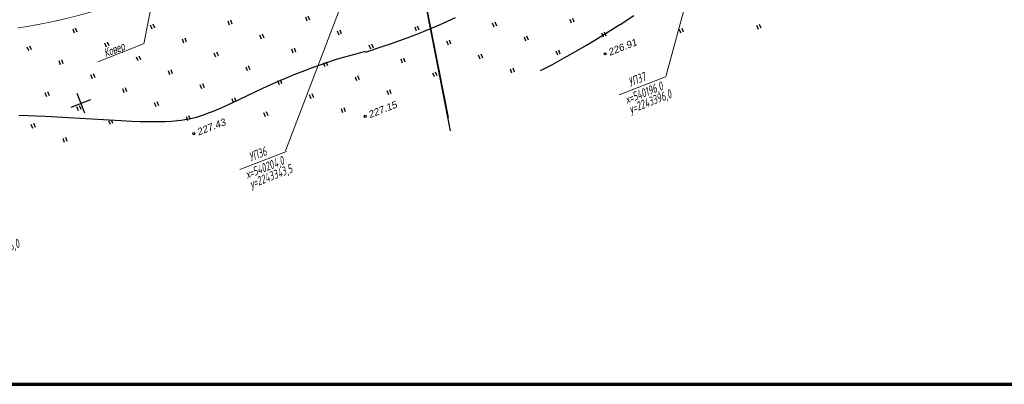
# Model space of a CAD drawing. Header units: millimetres. Extents: x -10 to 1169, y 1 to 1686.
# Tile 182 of 224: x 570 to 711, y 1046 to 1098. Entities that reach past the tile are written whole.
import ezdxf
from ezdxf.enums import TextEntityAlignment as Align

# ---------------------------------------------------------------- set-up
doc = ezdxf.new("R2010")
doc.units = ezdxf.units.MM
doc.linetypes.add('CONTI', pattern=[0])
for name, color, linetype in [('CONTURS', 7, 'Continuous'), ('COORDS', 7, 'Continuous'), ('GPR_PICK', 7, 'Continuous'), ('IZOLINES', 32, 'Continuous'), ('PDIGIT', 170, 'Continuous'), ('PICKETS', 7, 'Continuous'), ('Листы', 7, 'Continuous'), ('УЧАСТКИ', 7, 'Continuous')]:
    doc.layers.add(name, color=color, linetype=linetype)
doc.styles.add('GPR', font='isocpeui.ttf', dxfattribs={"width": 0.8})
doc.styles.get("Standard").update_dxf_attribs({"font": 'arial.ttf'})

# ---------------------------------------------------------------- blocks, each defined once
blk = doc.blocks.new('401')
at = {"layer": 'CONTURS'}
for p, q in [((0, 0), (0, 1.2)), ((0.8, 0), (0.8, 1.2))]:
    blk.add_line(p, q, dxfattribs=at)

msp = doc.modelspace()

# ---------------------------------------------------------------- linework, layer by layer
at = {"layer": 'CONTURS', "color": 0, "linetype": 'CONTI', "lineweight": 15}
for p, q in [((669.72224, 1117.51679), (662.30874, 1090.24858)), ((618.14708, 1105.98229), (608.07255, 1079.65156)), ((589.42008, 1102.59319), (587.9111, 1094.92634)), ((587.87173, 1094.9108), (581.3245, 1092.35163)), ((655.66773, 1087.64225), (662.28638, 1090.22934)), ((601.59897, 1077.0029), (608.21762, 1079.58999))]:
    msp.add_line(p, q, dxfattribs=at)
at = {"layer": 'COORDS', "lineweight": -2}
for p, q in [((579.4729, 1085.03393), (578.38073, 1087.82806)), ((577.52975, 1085.88491), (580.32388, 1086.97708))]:
    msp.add_line(p, q, dxfattribs=at)
at = {"layer": 'IZOLINES', "const_width": 0.1}
msp.add_lwpolyline([(569.89156, 1097.15681), (571.34147, 1097.3939), (572.7873, 1097.65395), (573.95879, 1097.88268), (575.10724, 1098.12317), (575.09988, 1098.12263), (576.21295, 1098.37047), (577.32217, 1098.63463), (578.42747, 1098.9144), (579.52858, 1099.20993), (580.62524, 1099.52123), (581.71729, 1099.84804), (582.80469, 1100.18973), (583.88759, 1100.54526), (584.96636, 1100.91298), (586.04167, 1101.29059), (588.18655, 1102.06192), (590.33587, 1102.82005), (590.94247, 1103.02169), (591.54529, 1103.21228)], dxfattribs=at)
at = {"layer": 'IZOLINES'}
for points in [[(619.51436, 1093.73218), (619.51436, 1093.73252), (621.88859, 1094.51516), (623.07148, 1094.91897), (624.25037, 1095.33416), (625.42443, 1095.76261), (626.59292, 1096.20581), (627.75519, 1096.66481), (628.91073, 1097.14027), (630.0591, 1097.63252), (631.20001, 1098.14158), (632.33324, 1098.66728)], [(644.46286, 1091.09185), (646.14577, 1091.98462), (647.81647, 1092.89979), (649.42867, 1093.80938), (651.00826, 1094.72673), (651.00092, 1094.72298), (652.17039, 1095.41937), (653.33261, 1096.12769), (654.4886, 1096.8461), (655.77269, 1097.65671), (655.7799, 1097.6613), (655.7799, 1097.6613), (655.7799, 1097.6613), (655.7799, 1097.6613), (655.7799, 1097.6613), (655.77991, 1097.6613), (655.77991, 1097.6613), (655.78019, 1097.66186), (657.76759, 1098.93329)], [(570.09551, 1084.75663), (571.34406, 1084.71691), (572.59223, 1084.66697), (573.84002, 1084.6088), (576.3346, 1084.47408), (578.82827, 1084.32356), (583.8153, 1084.01806), (586.19432, 1083.89951), (587.38448, 1083.85672), (588.575, 1083.83072), (589.7656, 1083.8275), (590.9555, 1083.855), (591.8657, 1083.9036), (592.72919, 1083.97876), (592.71406, 1083.97694), (593.23854, 1084.03972), (593.76078, 1084.1177), (594.27989, 1084.21305), (594.80087, 1084.3284), (594.80213, 1084.3287), (594.80213, 1084.3287), (594.80213, 1084.3287), (594.80213, 1084.3287), (594.80213, 1084.3287), (594.80214, 1084.32871), (594.802, 1084.32993), (595.39221, 1084.48365), (595.9756, 1084.66053), (596.55288, 1084.85585), (597.12471, 1085.0662), (597.69182, 1085.2887), (598.25492, 1085.52102), (599.37149, 1086.00773), (600.47903, 1086.51445), (602.68157, 1087.55464), (604.88546, 1088.59179), (605.99271, 1089.09887), (607.10512, 1089.59436), (608.22348, 1090.0761), (609.34825, 1090.54239), (610.09237, 1090.8403), (610.84619, 1091.13324), (610.84861, 1091.13417), (610.85345, 1091.13602), (610.84791, 1091.1347), (611.93498, 1091.54039), (613.02783, 1091.92994), (614.12651, 1092.30238), (615.23074, 1092.65771), (616.34012, 1092.99626), (617.45419, 1093.31873), (618.48641, 1093.6031), (619.51661, 1093.87447)]]:
    msp.add_lwpolyline(points, dxfattribs=at)
at = {"layer": 'PICKETS', "color": 7, "lineweight": -2}
for centre in [(653.66494, 1093.4838), (619.46443, 1084.59387), (595.03686, 1082.11153)]:
    msp.add_circle(centre, 0.15, dxfattribs=at)
at = {"layer": 'Листы', "lineweight": 70, "ltscale": 200}
msp.add_lwpolyline([(1167.09237, 1332.30798), (-9.65295, 1332.30798), (-9.65295, 1046.42792), (1167.09237, 1046.42792)], close=True, dxfattribs=at)
at = {"layer": 'УЧАСТКИ', "color": 6, "linetype": 'Continuous', "lineweight": -2}
for p, q in [((631.63422, 1082.52508), (626.89821, 1106.81398)), ((626.89821, 1106.81398), (631.26393, 1084.42412))]:
    msp.add_line(p, q, dxfattribs=at)

# ---------------------------------------------------------------- block references
at = {"layer": 'CONTURS', "lineweight": -2, "xscale": 0.4999999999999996, "yscale": 0.4999999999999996, "zscale": 0.4999999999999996, "rotation": 21.3494687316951}
for p in [(589.08223, 1097.00761), (600.13589, 1097.57037), (611.18954, 1098.13314), (637.83087, 1097.27304), (648.88452, 1097.8358), (675.52585, 1096.9757), (578.02858, 1096.44485), (604.6699, 1095.58475), (615.72356, 1096.14751), (626.77721, 1096.71027), (653.41854, 1095.85017), (664.47219, 1096.41293), (582.56259, 1094.45922), (593.61625, 1095.02199), (620.25757, 1094.16188), (631.31123, 1094.72465), (642.36488, 1095.28741), (571.50894, 1093.89646), (598.15026, 1093.03636), (609.20392, 1093.59912), (635.84524, 1092.73902), (646.8989, 1093.30178), (576.04295, 1091.91083), (587.09661, 1092.4736), (613.73793, 1091.6135), (624.79159, 1092.17626), (580.57696, 1089.92521), (591.63062, 1090.48797), (602.68428, 1091.05073), (629.3256, 1090.19063), (640.37926, 1090.75339), (596.16463, 1088.50234), (607.21829, 1089.06511), (618.27195, 1089.62787), (574.05732, 1087.37682), (585.11098, 1087.93958), (622.80596, 1087.64224), (589.64499, 1085.95396), (600.69865, 1086.51672), (611.7523, 1087.07948), (578.59134, 1085.39119), (605.23266, 1084.53109), (616.28632, 1085.09385), (583.12535, 1083.40557), (594.17901, 1083.96833), (572.0717, 1082.8428), (576.60571, 1080.85718)]:
    msp.add_blockref('401', p, dxfattribs=at)

# ---------------------------------------------------------------- texts
at = {"layer": 'GPR_PICK', "style": 'GPR', "width": 0.7}
for s, p in [('Ковер', (583.88981, 1093.53321)), ('УП37', (658.43801, 1089.27056)), ('х=540196,0', (659.42981, 1087.38495)), ('у=2243396,0', (660.30223, 1086.12069)), ('УП36', (604.36925, 1078.63121)), ('х=540204,0', (605.36105, 1076.74561)), ('у=2243343,5', (606.23347, 1075.48134)), ('у=2243296,0', (567.35433, 1064.81831))]:
    msp.add_text(s, height=1.25, rotation=21.3494687, dxfattribs=at).set_placement(p, align=Align.CENTER)
at = {"layer": 'PDIGIT', "color": 7, "lineweight": -2, "oblique": 10}
for s, p in [('226.91', (654.31265, 1093.20014)), ('227.15', (620.11215, 1084.31021)), ('227.43', (595.68457, 1081.82787))]:
    msp.add_text(s, height=1, rotation=21.3494687, dxfattribs=at).set_placement(p)

doc.saveas('drawing.dxf')
